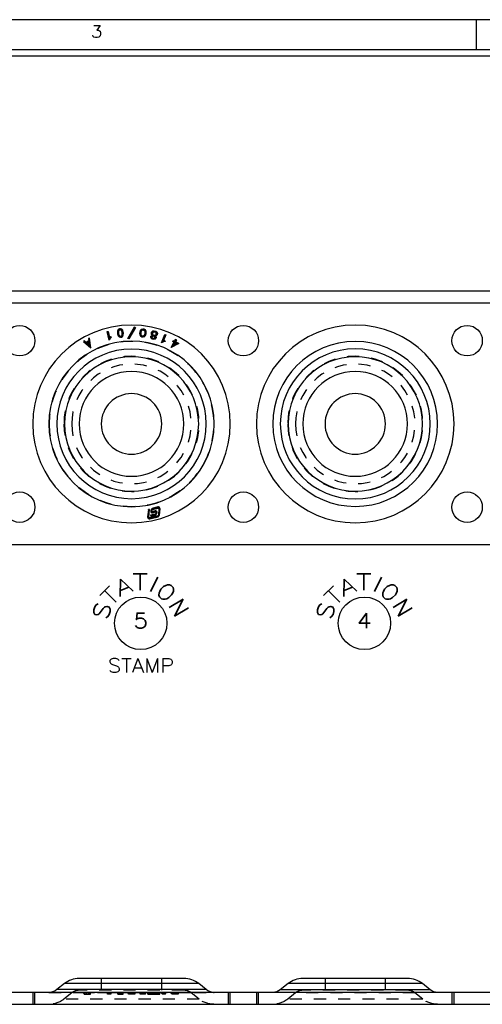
# Model space of a CAD drawing. Header units: inches. Extents: x 3 to 351, y 4 to 271.
# Tile 175 of 256: x 23.46 to 27.29, y 227.12 to 235.25. Entities that reach past the tile are written whole.
import ezdxf
from ezdxf.enums import TextEntityAlignment as Align

# ---------------------------------------------------------------- set-up
doc = ezdxf.new("R2010")
doc.units = ezdxf.units.IN
doc.header["$LTSCALE"] = 0.5
doc.header["$MEASUREMENT"] = 0
doc.linetypes.add('HIDDEN', pattern=[0.225, 0.15, -0.075])
doc.layers.add('PLOTVIEW1', color=7, linetype='Continuous')
doc.layers.add('STR_1', color=7, linetype='Continuous')
doc.styles.add('VERO3-RomanS', font='romans__.ttf')
doc.styles.add('VERO4-Txt', font='txt_____.ttf')
doc.styles.add('VERO5-RomanD', font='romand__.ttf')

msp = doc.modelspace()

# ---------------------------------------------------------------- linework, layer by layer
at = {"layer": 'PLOTVIEW1', "color": 97, "linetype": 'Continuous'}
for p, q in [((38.2343, 235.2529), (4.2343, 235.2529)), ((27.2343, 235.2529), (27.2343, 235.0029)), ((38.2343, 235.0029), (4.2343, 235.0029)), ((38.2343, 234.9529), (4.2343, 234.9529))]:
    msp.add_line(p, q, dxfattribs=at)
at = {"layer": 'PLOTVIEW1', "color": 252, "linetype": 'Continuous'}
for centre in [(24.4615, 230.2659), (24.4615, 230.2659), (24.4615, 230.2659), (26.3115, 230.2659), (26.3115, 230.2659), (26.3115, 230.2659)]:
    msp.add_circle(centre, 0.217, dxfattribs=at)
at = {"layer": 'STR_1', "color": 56, "linetype": 'Continuous'}
msp.add_line((5.8856, 233.0132), (37.1106, 233.0132), dxfattribs=at)
at = {"layer": 'STR_1', "color": 30, "linetype": 'Continuous'}
for p, q in [((7.7356, 232.9132), (37.1106, 232.9132)), ((37.1106, 230.9132), (7.7356, 230.9132)), ((37.1106, 227.2158), (7.7356, 227.2158)), ((7.7356, 227.1178), (37.1106, 227.1178))]:
    msp.add_line(p, q, dxfattribs=at)
at = {"layer": 'STR_1', "color": 11, "linetype": 'Continuous'}
for p, q in [((24.1829, 232.6757), (24.1918, 232.678)), ((24.2008, 232.6041), (24.1829, 232.6757)), ((24.1861, 232.6738), (24.1829, 232.6757)), ((24.1861, 232.6738), (24.1899, 232.6748)), ((24.2018, 232.611), (24.1861, 232.6738)), ((24.1899, 232.6748), (24.1918, 232.678)), ((24.1899, 232.6748), (24.2033, 232.6212)), ((24.1918, 232.678), (24.2043, 232.6281)), ((24.2699, 232.6816), (24.2688, 232.6657)), ((24.2688, 232.6657), (24.2699, 232.6563)), ((24.2714, 232.6657), (24.2688, 232.6657)), ((24.2757, 232.693), (24.2699, 232.6816)), ((24.2725, 232.6809), (24.2699, 232.6816)), ((24.2725, 232.6809), (24.2714, 232.6657)), ((24.2714, 232.6657), (24.2725, 232.6569)), ((24.2777, 232.691), (24.2725, 232.6809)), ((24.2764, 232.6798), (24.2754, 232.6658)), ((24.2754, 232.6658), (24.278, 232.6659)), ((24.2754, 232.6658), (24.2764, 232.6578)), ((24.286, 232.6979), (24.2757, 232.693)), ((24.2777, 232.691), (24.2757, 232.693)), ((24.2806, 232.688), (24.2764, 232.6798)), ((24.2764, 232.6798), (24.279, 232.6791)), ((24.2867, 232.6953), (24.2777, 232.691)), ((24.279, 232.6791), (24.278, 232.6659)), ((24.278, 232.6659), (24.279, 232.6583)), ((24.2825, 232.686), (24.279, 232.6791)), ((24.2878, 232.6915), (24.2806, 232.688)), ((24.2806, 232.688), (24.2825, 232.686)), ((24.2886, 232.6889), (24.2825, 232.686)), ((24.2931, 232.6988), (24.286, 232.6979)), ((24.2867, 232.6953), (24.286, 232.6979)), ((24.293, 232.6961), (24.2867, 232.6953)), ((24.2928, 232.6921), (24.2878, 232.6915)), ((24.2878, 232.6915), (24.2886, 232.6889)), ((24.2927, 232.6894), (24.2886, 232.6889)), ((24.2928, 232.6921), (24.2927, 232.6894)), ((24.2993, 232.6881), (24.2927, 232.6894)), ((24.3007, 232.6905), (24.2928, 232.6921)), ((24.293, 232.6961), (24.2931, 232.6988)), ((24.3028, 232.6941), (24.293, 232.6961)), ((24.3043, 232.6966), (24.2931, 232.6988)), ((24.3007, 232.6905), (24.2993, 232.6881)), ((24.3044, 232.6822), (24.2993, 232.6881)), ((24.3067, 232.6835), (24.3007, 232.6905)), ((24.3028, 232.6941), (24.3043, 232.6966)), ((24.3102, 232.6855), (24.3028, 232.6941)), ((24.3126, 232.6868), (24.3043, 232.6966)), ((24.3067, 232.6835), (24.3044, 232.6822)), ((24.3085, 232.6697), (24.3044, 232.6822)), ((24.3111, 232.6703), (24.3067, 232.6835)), ((24.3111, 232.6703), (24.3085, 232.6697)), ((24.3095, 232.6621), (24.3085, 232.6697)), ((24.3102, 232.6855), (24.3126, 232.6868)), ((24.315, 232.6711), (24.3102, 232.6855)), ((24.3122, 232.6621), (24.3111, 232.6703)), ((24.3176, 232.6717), (24.3126, 232.6868)), ((24.315, 232.6711), (24.3176, 232.6717)), ((24.3161, 232.6622), (24.315, 232.6711)), ((24.3188, 232.6623), (24.3176, 232.6717)), ((24.3557, 232.6196), (24.4097, 232.7156)), ((24.3593, 232.6207), (24.4107, 232.712)), ((24.4142, 232.7101), (24.3627, 232.6187)), ((24.4178, 232.7111), (24.3637, 232.6151)), ((24.4097, 232.7156), (24.4178, 232.7111)), ((24.4107, 232.712), (24.4097, 232.7156)), ((24.4107, 232.712), (24.4142, 232.7101)), ((24.4142, 232.7101), (24.4178, 232.7111)), ((24.4547, 232.6622), (24.4558, 232.6716)), ((24.4558, 232.6716), (24.4609, 232.6867)), ((24.4584, 232.671), (24.4558, 232.6716)), ((24.4573, 232.6621), (24.4584, 232.671)), ((24.4584, 232.671), (24.4632, 232.6854)), ((24.4609, 232.6867), (24.4692, 232.6963)), ((24.4632, 232.6854), (24.4609, 232.6867)), ((24.4613, 232.662), (24.4623, 232.6701)), ((24.4623, 232.6701), (24.4667, 232.6834)), ((24.4623, 232.6701), (24.4649, 232.6696)), ((24.4632, 232.6854), (24.4707, 232.6939)), ((24.4639, 232.6619), (24.4649, 232.6696)), ((24.4649, 232.6696), (24.469, 232.682)), ((24.4667, 232.6834), (24.4728, 232.6903)), ((24.4667, 232.6834), (24.469, 232.682)), ((24.469, 232.682), (24.4742, 232.6879)), ((24.4692, 232.6963), (24.4804, 232.6986)), ((24.4707, 232.6939), (24.4692, 232.6963)), ((24.4707, 232.6939), (24.4804, 232.696)), ((24.4728, 232.6903), (24.4806, 232.692)), ((24.4728, 232.6903), (24.4742, 232.6879)), ((24.4742, 232.6879), (24.4807, 232.6893)), ((24.4804, 232.6986), (24.4876, 232.6977)), ((24.4804, 232.696), (24.4804, 232.6986)), ((24.4804, 232.696), (24.4868, 232.6951)), ((24.4806, 232.692), (24.4807, 232.6893)), ((24.4806, 232.692), (24.4857, 232.6913)), ((24.4807, 232.6893), (24.4849, 232.6887)), ((24.4857, 232.6913), (24.4849, 232.6887)), ((24.4849, 232.6887), (24.4909, 232.6858)), ((24.4857, 232.6913), (24.4929, 232.6878)), ((24.4868, 232.6951), (24.4876, 232.6977)), ((24.4868, 232.6951), (24.4958, 232.6908)), ((24.4876, 232.6977), (24.4977, 232.6928)), ((24.4929, 232.6878), (24.4909, 232.6858)), ((24.4909, 232.6858), (24.4944, 232.6788)), ((24.4929, 232.6878), (24.497, 232.6795)), ((24.497, 232.6795), (24.4944, 232.6788)), ((24.4944, 232.6788), (24.4954, 232.6657)), ((24.4954, 232.6657), (24.4945, 232.6581)), ((24.4981, 232.6656), (24.4954, 232.6657)), ((24.4958, 232.6908), (24.4977, 232.6928)), ((24.4958, 232.6908), (24.5009, 232.6806)), ((24.497, 232.6795), (24.4981, 232.6656)), ((24.4981, 232.6656), (24.497, 232.6575)), ((24.4977, 232.6928), (24.5035, 232.6813)), ((24.5009, 232.6806), (24.5035, 232.6813)), ((24.5009, 232.6806), (24.502, 232.6655)), ((24.502, 232.6655), (24.5009, 232.6567)), ((24.502, 232.6655), (24.5047, 232.6654)), ((24.5035, 232.6813), (24.5047, 232.6654)), ((24.5047, 232.6654), (24.5035, 232.6561)), ((24.5495, 232.6613), (24.5521, 232.6717)), ((24.5521, 232.6717), (24.5575, 232.6779)), ((24.5546, 232.6705), (24.5521, 232.6717)), ((24.5522, 232.6612), (24.5546, 232.6705)), ((24.5546, 232.6705), (24.5592, 232.6758)), ((24.5581, 232.6686), (24.5563, 232.6612)), ((24.5575, 232.6779), (24.5625, 232.6809)), ((24.5592, 232.6758), (24.5575, 232.6779)), ((24.5618, 232.6728), (24.5581, 232.6686)), ((24.5581, 232.6686), (24.5605, 232.6673)), ((24.5605, 232.6673), (24.559, 232.6611)), ((24.5592, 232.6758), (24.5633, 232.6783)), ((24.5635, 232.6707), (24.5605, 232.6673)), ((24.5646, 232.6745), (24.5618, 232.6728)), ((24.5618, 232.6728), (24.5635, 232.6707)), ((24.5625, 232.6809), (24.5734, 232.6817)), ((24.5633, 232.6783), (24.5625, 232.6809)), ((24.5633, 232.6783), (24.5731, 232.679)), ((24.5654, 232.6719), (24.5635, 232.6707)), ((24.5728, 232.6751), (24.5646, 232.6745)), ((24.5646, 232.6745), (24.5654, 232.6719)), ((24.5726, 232.6724), (24.5654, 232.6719)), ((24.5728, 232.6751), (24.5726, 232.6724)), ((24.5822, 232.67), (24.5726, 232.6724)), ((24.5832, 232.6725), (24.5728, 232.6751)), ((24.5731, 232.679), (24.5734, 232.6817)), ((24.5731, 232.679), (24.5848, 232.6761)), ((24.5734, 232.6817), (24.5859, 232.6786)), ((24.5832, 232.6725), (24.5822, 232.67)), ((24.5883, 232.6661), (24.5822, 232.67)), ((24.5902, 232.668), (24.5832, 232.6725)), ((24.5848, 232.6761), (24.5859, 232.6786)), ((24.5848, 232.6761), (24.5931, 232.6708)), ((24.5859, 232.6786), (24.595, 232.6727)), ((24.5902, 232.668), (24.5883, 232.6661)), ((24.5894, 232.6642), (24.5883, 232.6661)), ((24.5919, 232.6652), (24.5894, 232.6642)), ((24.5904, 232.6598), (24.5894, 232.6642)), ((24.5919, 232.6652), (24.5902, 232.668)), ((24.5931, 232.6598), (24.5919, 232.6652)), ((24.5931, 232.6708), (24.595, 232.6727)), ((24.5931, 232.6708), (24.5956, 232.6667)), ((24.595, 232.6727), (24.5981, 232.6677)), ((24.5956, 232.6667), (24.5981, 232.6677)), ((24.5956, 232.6667), (24.5971, 232.6597)), ((24.5981, 232.6677), (24.5998, 232.6596)), ((23.9956, 232.6007), (23.9895, 232.5938)), ((23.9932, 232.594), (23.9895, 232.5938)), ((23.9895, 232.5938), (24.0491, 232.542)), ((23.9958, 232.597), (23.9932, 232.594)), ((23.9932, 232.594), (24.0456, 232.5486)), ((24.0113, 232.587), (23.9956, 232.6007)), ((23.9958, 232.597), (23.9956, 232.6007)), ((24.011, 232.5839), (23.9958, 232.597)), ((24.0354, 232.597), (24.011, 232.5839)), ((24.011, 232.5839), (24.0113, 232.587)), ((24.0325, 232.5985), (24.0113, 232.587)), ((24.0359, 232.5928), (24.0141, 232.5811)), ((24.0338, 232.5886), (24.0188, 232.5806)), ((24.039, 232.6204), (24.0299, 232.6192)), ((24.0299, 232.6192), (24.0325, 232.5985)), ((24.0328, 232.6169), (24.0299, 232.6192)), ((24.0354, 232.597), (24.0325, 232.5985)), ((24.0367, 232.6174), (24.0328, 232.6169)), ((24.0328, 232.6169), (24.0354, 232.597)), ((24.0359, 232.5928), (24.0338, 232.5886)), ((24.0368, 232.5649), (24.0338, 232.5886)), ((24.0403, 232.5583), (24.0359, 232.5928)), ((24.0367, 232.6174), (24.039, 232.6204)), ((24.0456, 232.5486), (24.0367, 232.6174)), ((24.0491, 232.542), (24.039, 232.6204)), ((24.2123, 232.6235), (24.2008, 232.6041)), ((24.2018, 232.611), (24.2008, 232.6041)), ((24.2103, 232.6252), (24.2018, 232.611)), ((24.2033, 232.6212), (24.2043, 232.6281)), ((24.2033, 232.6212), (24.2072, 232.6278)), ((24.2043, 232.6281), (24.2052, 232.6295)), ((24.2052, 232.6295), (24.2126, 232.6359)), ((24.2072, 232.6278), (24.2052, 232.6295)), ((24.2072, 232.6278), (24.2124, 232.6322)), ((24.2149, 232.6292), (24.2103, 232.6252)), ((24.2103, 232.6252), (24.2123, 232.6235)), ((24.2186, 232.6289), (24.2123, 232.6235)), ((24.2124, 232.6322), (24.2126, 232.6359)), ((24.2124, 232.6322), (24.2149, 232.6292)), ((24.2126, 232.6359), (24.2186, 232.6289)), ((24.2149, 232.6292), (24.2186, 232.6289)), ((24.2725, 232.6569), (24.2699, 232.6563)), ((24.2699, 232.6563), (24.2749, 232.6411)), ((24.2725, 232.6569), (24.2773, 232.6424)), ((24.2773, 232.6424), (24.2749, 232.6411)), ((24.2749, 232.6411), (24.2833, 232.6315)), ((24.2764, 232.6578), (24.279, 232.6583)), ((24.2764, 232.6578), (24.2808, 232.6444)), ((24.2773, 232.6424), (24.2847, 232.6339)), ((24.279, 232.6583), (24.2831, 232.6458)), ((24.2808, 232.6444), (24.2831, 232.6458)), ((24.2808, 232.6444), (24.2868, 232.6375)), ((24.2831, 232.6458), (24.2882, 232.6399)), ((24.2847, 232.6339), (24.2833, 232.6315)), ((24.2833, 232.6315), (24.2944, 232.6292)), ((24.2847, 232.6339), (24.2945, 232.6319)), ((24.2868, 232.6375), (24.2882, 232.6399)), ((24.2868, 232.6375), (24.2947, 232.6358)), ((24.2882, 232.6399), (24.2948, 232.6385)), ((24.2945, 232.6319), (24.2944, 232.6292)), ((24.2944, 232.6292), (24.3016, 232.6301)), ((24.2945, 232.6319), (24.3008, 232.6326)), ((24.2947, 232.6358), (24.2948, 232.6385)), ((24.2947, 232.6358), (24.2997, 232.6365)), ((24.2948, 232.6385), (24.2989, 232.639)), ((24.2989, 232.639), (24.305, 232.6419)), ((24.2997, 232.6365), (24.2989, 232.639)), ((24.2997, 232.6365), (24.307, 232.6399)), ((24.3008, 232.6326), (24.3099, 232.6369)), ((24.3008, 232.6326), (24.3016, 232.6301)), ((24.3016, 232.6301), (24.3118, 232.635)), ((24.305, 232.6419), (24.3085, 232.6489)), ((24.307, 232.6399), (24.305, 232.6419)), ((24.307, 232.6399), (24.3111, 232.6482)), ((24.3085, 232.6489), (24.3095, 232.6621)), ((24.3111, 232.6482), (24.3085, 232.6489)), ((24.3122, 232.6621), (24.3095, 232.6621)), ((24.3099, 232.6369), (24.3149, 232.6471)), ((24.3099, 232.6369), (24.3118, 232.635)), ((24.3111, 232.6482), (24.3122, 232.6621)), ((24.3118, 232.635), (24.3175, 232.6464)), ((24.3149, 232.6471), (24.3161, 232.6622)), ((24.3149, 232.6471), (24.3175, 232.6464)), ((24.3161, 232.6622), (24.3188, 232.6623)), ((24.3175, 232.6464), (24.3188, 232.6623)), ((24.3593, 232.6207), (24.3557, 232.6196)), ((24.3637, 232.6151), (24.3557, 232.6196)), ((24.3627, 232.6187), (24.3593, 232.6207)), ((24.3627, 232.6187), (24.3637, 232.6151)), ((24.4558, 232.6463), (24.4547, 232.6622)), ((24.4573, 232.6621), (24.4547, 232.6622)), ((24.4584, 232.647), (24.4558, 232.6463)), ((24.4615, 232.6348), (24.4558, 232.6463)), ((24.4584, 232.647), (24.4573, 232.6621)), ((24.4635, 232.6368), (24.4584, 232.647)), ((24.4623, 232.6481), (24.4613, 232.662)), ((24.4613, 232.662), (24.4639, 232.6619)), ((24.4635, 232.6368), (24.4615, 232.6348)), ((24.4718, 232.6299), (24.4615, 232.6348)), ((24.4623, 232.6481), (24.4649, 232.6488)), ((24.4664, 232.6398), (24.4623, 232.6481)), ((24.4726, 232.6325), (24.4635, 232.6368)), ((24.4649, 232.6488), (24.4639, 232.6619)), ((24.4684, 232.6418), (24.4649, 232.6488)), ((24.4664, 232.6398), (24.4684, 232.6418)), ((24.4737, 232.6363), (24.4664, 232.6398)), ((24.4744, 232.6389), (24.4684, 232.6418)), ((24.4726, 232.6325), (24.4718, 232.6299)), ((24.4789, 232.629), (24.4718, 232.6299)), ((24.4788, 232.6317), (24.4726, 232.6325)), ((24.4737, 232.6363), (24.4744, 232.6389)), ((24.4787, 232.6357), (24.4737, 232.6363)), ((24.4786, 232.6384), (24.4744, 232.6389)), ((24.4852, 232.6397), (24.4786, 232.6384)), ((24.4787, 232.6357), (24.4786, 232.6384)), ((24.4866, 232.6373), (24.4787, 232.6357)), ((24.4887, 232.6337), (24.4788, 232.6317)), ((24.4788, 232.6317), (24.4789, 232.629)), ((24.4901, 232.6313), (24.4789, 232.629)), ((24.4902, 232.6456), (24.4852, 232.6397)), ((24.4866, 232.6373), (24.4852, 232.6397)), ((24.4926, 232.6442), (24.4866, 232.6373)), ((24.4961, 232.6422), (24.4887, 232.6337)), ((24.4887, 232.6337), (24.4901, 232.6313)), ((24.4984, 232.6409), (24.4901, 232.6313)), ((24.4945, 232.6581), (24.4902, 232.6456)), ((24.4926, 232.6442), (24.4902, 232.6456)), ((24.497, 232.6575), (24.4926, 232.6442)), ((24.497, 232.6575), (24.4945, 232.6581)), ((24.5009, 232.6567), (24.4961, 232.6422)), ((24.4961, 232.6422), (24.4984, 232.6409)), ((24.5035, 232.6561), (24.4984, 232.6409)), ((24.5009, 232.6567), (24.5035, 232.6561)), ((24.5446, 232.6301), (24.5465, 232.6377)), ((24.5466, 232.6209), (24.5446, 232.6301)), ((24.5473, 232.6301), (24.5446, 232.6301)), ((24.5465, 232.6377), (24.5524, 232.6446)), ((24.5489, 232.6365), (24.5465, 232.6377)), ((24.549, 232.6226), (24.5466, 232.6209)), ((24.5565, 232.6146), (24.5466, 232.6209)), ((24.5473, 232.6301), (24.5489, 232.6365)), ((24.549, 232.6226), (24.5473, 232.6301)), ((24.5489, 232.6365), (24.5538, 232.6422)), ((24.5575, 232.6171), (24.549, 232.6226)), ((24.5513, 232.6532), (24.5495, 232.6613)), ((24.5522, 232.6612), (24.5495, 232.6613)), ((24.5538, 232.6542), (24.5513, 232.6532)), ((24.5559, 232.6454), (24.5513, 232.6532)), ((24.5525, 232.6346), (24.5513, 232.63)), ((24.5513, 232.63), (24.554, 232.63)), ((24.5513, 232.63), (24.5524, 232.625)), ((24.5538, 232.6542), (24.5522, 232.6612)), ((24.5524, 232.6446), (24.5559, 232.6454)), ((24.5538, 232.6422), (24.5524, 232.6446)), ((24.5524, 232.625), (24.5548, 232.6266)), ((24.5524, 232.625), (24.5591, 232.6207)), ((24.5559, 232.6386), (24.5525, 232.6346)), ((24.5525, 232.6346), (24.5549, 232.6334)), ((24.5583, 232.6466), (24.5538, 232.6542)), ((24.5538, 232.6422), (24.5609, 232.6437)), ((24.5549, 232.6334), (24.554, 232.63)), ((24.554, 232.63), (24.5548, 232.6266)), ((24.5548, 232.6266), (24.5602, 232.6232)), ((24.5574, 232.6362), (24.5549, 232.6334)), ((24.5559, 232.6454), (24.5566, 232.645)), ((24.5613, 232.6398), (24.5559, 232.6386)), ((24.5559, 232.6386), (24.5574, 232.6362)), ((24.5563, 232.6612), (24.559, 232.6611)), ((24.5563, 232.6612), (24.5575, 232.6557)), ((24.5575, 232.6171), (24.5565, 232.6146)), ((24.569, 232.6114), (24.5565, 232.6146)), ((24.5583, 232.6466), (24.5566, 232.645)), ((24.5609, 232.6443), (24.5566, 232.645)), ((24.5616, 232.6371), (24.5574, 232.6362)), ((24.5575, 232.6557), (24.56, 232.6566)), ((24.5575, 232.6557), (24.5612, 232.6494)), ((24.5692, 232.6141), (24.5575, 232.6171)), ((24.5628, 232.6437), (24.5583, 232.6466)), ((24.559, 232.6611), (24.56, 232.6566)), ((24.5591, 232.6207), (24.5602, 232.6232)), ((24.5591, 232.6207), (24.5696, 232.6181)), ((24.56, 232.6566), (24.5631, 232.6513)), ((24.5602, 232.6232), (24.5698, 232.6208)), ((24.5609, 232.6437), (24.5609, 232.6443)), ((24.5628, 232.6437), (24.5609, 232.6443)), ((24.5609, 232.6437), (24.5628, 232.6437)), ((24.5612, 232.6494), (24.5631, 232.6513)), ((24.5612, 232.6494), (24.5683, 232.6449)), ((24.5613, 232.6398), (24.5616, 232.6371)), ((24.5695, 232.6398), (24.5613, 232.6398)), ((24.5688, 232.6371), (24.5616, 232.6371)), ((24.5631, 232.6513), (24.5697, 232.6471)), ((24.5683, 232.6449), (24.5697, 232.6471)), ((24.5683, 232.6449), (24.5705, 232.6437)), ((24.5695, 232.6398), (24.5688, 232.6371)), ((24.5751, 232.6338), (24.5688, 232.6371)), ((24.5692, 232.6141), (24.569, 232.6114)), ((24.5806, 232.6123), (24.569, 232.6114)), ((24.5794, 232.6149), (24.5692, 232.6141)), ((24.5766, 232.636), (24.5695, 232.6398)), ((24.5696, 232.6181), (24.5698, 232.6208)), ((24.5696, 232.6181), (24.5774, 232.6187)), ((24.5697, 232.6471), (24.5711, 232.6464)), ((24.5698, 232.6208), (24.5762, 232.6213)), ((24.5705, 232.6437), (24.5711, 232.6464)), ((24.5705, 232.6437), (24.5728, 232.6437)), ((24.5711, 232.6464), (24.5727, 232.6464)), ((24.5727, 232.6464), (24.5805, 232.6469)), ((24.5728, 232.6437), (24.5727, 232.6464)), ((24.5728, 232.6437), (24.5813, 232.6443)), ((24.5766, 232.636), (24.5751, 232.6338)), ((24.5784, 232.6309), (24.5751, 232.6338)), ((24.5762, 232.6213), (24.5784, 232.6238)), ((24.5774, 232.6187), (24.5762, 232.6213)), ((24.5808, 232.6323), (24.5766, 232.636)), ((24.5825, 232.6405), (24.5773, 232.6401)), ((24.5773, 232.6401), (24.5792, 232.6397)), ((24.5773, 232.6401), (24.5789, 232.6392)), ((24.5774, 232.6187), (24.5808, 232.6225)), ((24.5808, 232.6323), (24.5784, 232.6309)), ((24.5792, 232.6272), (24.5784, 232.6309)), ((24.5784, 232.6238), (24.5792, 232.6272)), ((24.5808, 232.6225), (24.5784, 232.6238)), ((24.5789, 232.6392), (24.5792, 232.6397)), ((24.5789, 232.6392), (24.5843, 232.6344)), ((24.5792, 232.6397), (24.5832, 232.6383)), ((24.5819, 232.6272), (24.5792, 232.6272)), ((24.5844, 232.6207), (24.5794, 232.6149)), ((24.5794, 232.6149), (24.5806, 232.6123)), ((24.5805, 232.6469), (24.5858, 232.6501)), ((24.5813, 232.6443), (24.5805, 232.6469)), ((24.5868, 232.6194), (24.5806, 232.6123)), ((24.5819, 232.6272), (24.5808, 232.6323)), ((24.5808, 232.6225), (24.5819, 232.6272)), ((24.5813, 232.6443), (24.5875, 232.6481)), ((24.5901, 232.645), (24.5825, 232.6405)), ((24.5825, 232.6405), (24.5832, 232.6383)), ((24.584, 232.6382), (24.5832, 232.6383)), ((24.5919, 232.643), (24.584, 232.6382)), ((24.584, 232.6382), (24.5867, 232.6358)), ((24.5843, 232.6344), (24.5867, 232.6358)), ((24.5843, 232.6344), (24.586, 232.6271)), ((24.586, 232.6271), (24.5844, 232.6207)), ((24.5844, 232.6207), (24.5868, 232.6194)), ((24.5858, 232.6501), (24.5888, 232.6536)), ((24.5875, 232.6481), (24.5858, 232.6501)), ((24.586, 232.6271), (24.5887, 232.6271)), ((24.5867, 232.6358), (24.5887, 232.6271)), ((24.5887, 232.6271), (24.5868, 232.6194)), ((24.5875, 232.6481), (24.5912, 232.6523)), ((24.5888, 232.6536), (24.5904, 232.6598)), ((24.5912, 232.6523), (24.5888, 232.6536)), ((24.5948, 232.6505), (24.5901, 232.645)), ((24.5901, 232.645), (24.5919, 232.643)), ((24.5931, 232.6598), (24.5904, 232.6598)), ((24.5912, 232.6523), (24.5931, 232.6598)), ((24.5972, 232.6492), (24.5919, 232.643)), ((24.5971, 232.6597), (24.5948, 232.6505)), ((24.5948, 232.6505), (24.5972, 232.6492)), ((24.5971, 232.6597), (24.5998, 232.6596)), ((24.5998, 232.6596), (24.5972, 232.6492)), ((24.634, 232.5841), (24.6608, 232.6529)), ((24.6546, 232.5932), (24.634, 232.5841)), ((24.6388, 232.5891), (24.634, 232.5841)), ((24.6388, 232.5891), (24.6623, 232.6495)), ((24.654, 232.5958), (24.6388, 232.5891)), ((24.6659, 232.6481), (24.646, 232.5966)), ((24.646, 232.5966), (24.6507, 232.6016)), ((24.646, 232.5966), (24.653, 232.5997)), ((24.6694, 232.6496), (24.6507, 232.6016)), ((24.6507, 232.6016), (24.6523, 232.6023)), ((24.6523, 232.6023), (24.662, 232.6032)), ((24.653, 232.5997), (24.6523, 232.6023)), ((24.653, 232.5997), (24.6596, 232.6003)), ((24.66, 232.5964), (24.654, 232.5958)), ((24.654, 232.5958), (24.6546, 232.5932)), ((24.6628, 232.594), (24.6546, 232.5932)), ((24.6596, 232.6003), (24.662, 232.6032)), ((24.6596, 232.6003), (24.66, 232.5964)), ((24.66, 232.5964), (24.6628, 232.594)), ((24.6608, 232.6529), (24.6694, 232.6496)), ((24.6623, 232.6495), (24.6608, 232.6529)), ((24.662, 232.6032), (24.6628, 232.594)), ((24.6623, 232.6495), (24.6659, 232.6481)), ((24.6659, 232.6481), (24.6694, 232.6496)), ((24.713, 232.5456), (24.7367, 232.5895)), ((24.7193, 232.5516), (24.7402, 232.5906)), ((24.7258, 232.5953), (24.7302, 232.6034)), ((24.7294, 232.5964), (24.7258, 232.5953)), ((24.7367, 232.5895), (24.7258, 232.5953)), ((24.7437, 232.5887), (24.7286, 232.5606)), ((24.7294, 232.5964), (24.7313, 232.5999)), ((24.7402, 232.5906), (24.7294, 232.5964)), ((24.7302, 232.6034), (24.741, 232.5976)), ((24.7313, 232.5999), (24.7302, 232.6034)), ((24.7313, 232.5999), (24.7421, 232.594)), ((24.7448, 232.5851), (24.7348, 232.5666)), ((24.7402, 232.5906), (24.7367, 232.5895)), ((24.741, 232.5976), (24.7496, 232.6135)), ((24.7421, 232.594), (24.741, 232.5976)), ((24.7421, 232.594), (24.7507, 232.6099)), ((24.7437, 232.5887), (24.7448, 232.5851)), ((24.7637, 232.5779), (24.7437, 232.5887)), ((24.758, 232.578), (24.7448, 232.5851)), ((24.7541, 232.608), (24.7456, 232.5922)), ((24.7456, 232.5922), (24.7492, 232.5932)), ((24.7456, 232.5922), (24.7723, 232.5777)), ((24.7577, 232.6091), (24.7492, 232.5932)), ((24.7492, 232.5932), (24.7781, 232.5776)), ((24.7496, 232.6135), (24.7577, 232.6091)), ((24.7507, 232.6099), (24.7496, 232.6135)), ((24.7507, 232.6099), (24.7541, 232.608)), ((24.7541, 232.608), (24.7577, 232.6091)), ((24.0141, 232.5811), (24.0403, 232.5583)), ((24.0141, 232.5811), (24.0188, 232.5806)), ((24.0188, 232.5806), (24.0368, 232.5649)), ((24.0403, 232.5583), (24.0368, 232.5649)), ((24.0456, 232.5486), (24.0491, 232.542)), ((24.7781, 232.5776), (24.713, 232.5456)), ((24.7193, 232.5516), (24.713, 232.5456)), ((24.7723, 232.5777), (24.7193, 232.5516)), ((24.7286, 232.5606), (24.7637, 232.5779)), ((24.7286, 232.5606), (24.7348, 232.5666)), ((24.7348, 232.5666), (24.758, 232.578)), ((24.7637, 232.5779), (24.758, 232.578)), ((24.7723, 232.5777), (24.7781, 232.5776)), ((24.5249, 231.2065), (24.5185, 231.1443)), ((24.5272, 231.2036), (24.5211, 231.144)), ((24.5341, 231.2056), (24.5249, 231.2065)), ((24.5272, 231.2036), (24.5249, 231.2065)), ((24.5251, 231.1436), (24.5312, 231.2032)), ((24.5312, 231.2032), (24.5272, 231.2036)), ((24.5277, 231.1433), (24.5341, 231.2056)), ((24.5312, 231.2032), (24.5341, 231.2056)), ((24.5451, 231.2017), (24.5441, 231.1918)), ((24.5567, 231.2151), (24.5451, 231.2017)), ((24.5477, 231.2014), (24.5467, 231.1915)), ((24.5573, 231.2125), (24.5477, 231.2014)), ((24.5506, 231.1911), (24.5516, 231.201)), ((24.5516, 231.201), (24.5583, 231.2087)), ((24.5533, 231.1909), (24.5543, 231.2008)), ((24.5543, 231.2008), (24.5589, 231.2062)), ((24.6027, 231.2267), (24.5567, 231.2151)), ((24.5573, 231.2125), (24.5567, 231.2151)), ((24.6033, 231.2241), (24.5573, 231.2125)), ((24.5583, 231.2087), (24.6043, 231.2203)), ((24.5583, 231.2087), (24.5589, 231.2062)), ((24.5589, 231.2062), (24.6049, 231.2178)), ((24.6043, 231.2203), (24.6049, 231.2178)), ((24.6043, 231.2203), (24.6153, 231.2108)), ((24.6049, 231.2178), (24.6126, 231.2111)), ((24.6126, 231.2111), (24.6073, 231.159)), ((24.6153, 231.2108), (24.6099, 231.1587)), ((24.6153, 231.2108), (24.6126, 231.2111)), ((24.6138, 231.1583), (24.6192, 231.2104)), ((24.6165, 231.1581), (24.6218, 231.2102)), ((24.536, 231.1341), (24.5251, 231.1436)), ((24.5251, 231.1436), (24.5277, 231.1433)), ((24.5354, 231.1367), (24.5277, 231.1433)), ((24.6026, 231.1536), (24.5354, 231.1367)), ((24.536, 231.1341), (24.5354, 231.1367)), ((24.6033, 231.151), (24.536, 231.1341)), ((24.537, 231.1303), (24.6042, 231.1472)), ((24.5376, 231.1277), (24.6049, 231.1447)), ((24.5817, 231.1681), (24.5425, 231.1582)), ((24.5425, 231.1582), (24.5448, 231.1492)), ((24.5457, 231.1563), (24.5425, 231.1582)), ((24.5467, 231.1915), (24.5441, 231.1918)), ((24.5448, 231.1492), (24.584, 231.1591)), ((24.5467, 231.1525), (24.5448, 231.1492)), ((24.5824, 231.1655), (24.5457, 231.1563)), ((24.5457, 231.1563), (24.5467, 231.1525)), ((24.5467, 231.1915), (24.5577, 231.182)), ((24.5467, 231.1525), (24.5834, 231.1617)), ((24.5567, 231.1859), (24.5506, 231.1911)), ((24.5561, 231.1884), (24.5533, 231.1909)), ((24.5824, 231.1951), (24.5561, 231.1884)), ((24.5567, 231.1859), (24.5561, 231.1884)), ((24.583, 231.1925), (24.5567, 231.1859)), ((24.5577, 231.182), (24.584, 231.1887)), ((24.5577, 231.182), (24.5583, 231.1795)), ((24.5583, 231.1795), (24.5846, 231.1861)), ((24.583, 231.1925), (24.5824, 231.1951)), ((24.594, 231.183), (24.583, 231.1925)), ((24.5834, 231.1617), (24.593, 231.1728)), ((24.5834, 231.1617), (24.584, 231.1591)), ((24.584, 231.1887), (24.5846, 231.1861)), ((24.584, 231.1887), (24.5901, 231.1834)), ((24.584, 231.1591), (24.5956, 231.1725)), ((24.5846, 231.1861), (24.5875, 231.1837)), ((24.5875, 231.1837), (24.5864, 231.1735)), ((24.5901, 231.1834), (24.589, 231.1732)), ((24.593, 231.1728), (24.594, 231.183)), ((24.5956, 231.1725), (24.5966, 231.1827)), ((24.6042, 231.1472), (24.6138, 231.1583)), ((24.6042, 231.1472), (24.6049, 231.1447)), ((24.6049, 231.1447), (24.6165, 231.1581)), ((24.8186, 227.3318), (23.9526, 227.3318)), ((26.6686, 227.3318), (25.8026, 227.3318)), ((23.8303, 227.289), (23.7678, 227.2391)), ((25.0033, 227.2391), (23.7678, 227.2391)), ((24.5277, 227.2159), (24.5277, 227.2158)), ((25.0033, 227.2391), (24.9408, 227.289)), ((25.6803, 227.289), (25.6157, 227.2374)), ((26.8554, 227.2374), (26.7908, 227.289))]:
    msp.add_line(p, q, dxfattribs=at)
at = {"layer": 'STR_1', "color": 96, "linetype": 'Continuous'}
for p, q in [((24.5477, 231.2014), (24.5451, 231.2017)), ((24.5516, 231.201), (24.5543, 231.2008)), ((24.6033, 231.2241), (24.6027, 231.2267)), ((24.6192, 231.2104), (24.6218, 231.2102)), ((24.5211, 231.144), (24.5185, 231.1443)), ((24.537, 231.1303), (24.5376, 231.1277)), ((24.5506, 231.1911), (24.5533, 231.1909)), ((24.5824, 231.1655), (24.5817, 231.1681)), ((24.589, 231.1732), (24.5864, 231.1735)), ((24.5901, 231.1834), (24.5875, 231.1837)), ((24.593, 231.1728), (24.5956, 231.1725)), ((24.594, 231.183), (24.5966, 231.1827)), ((24.6033, 231.151), (24.6026, 231.1536)), ((24.6099, 231.1587), (24.6073, 231.159)), ((24.6138, 231.1583), (24.6165, 231.1581)), ((24.9408, 227.289), (23.8303, 227.289)), ((26.8554, 227.2374), (25.6157, 227.2374)), ((26.7908, 227.289), (25.6803, 227.289))]:
    msp.add_line(p, q, dxfattribs=at)
at = {"layer": 'STR_1', "color": 254, "linetype": 'HIDDEN'}
for p, q in [((24.1356, 227.3318), (24.1356, 227.2338)), ((24.6356, 227.2338), (24.6356, 227.3318)), ((25.9856, 227.3318), (25.9856, 227.2338)), ((26.4856, 227.2338), (26.4856, 227.3318)), ((23.5687, 227.2158), (23.5687, 227.1178)), ((23.5687, 227.2158), (23.5687, 227.1178)), ((23.5866, 227.1178), (23.5866, 227.2158)), ((23.704, 227.2158), (25.0672, 227.2158)), ((24.8186, 227.2338), (23.9526, 227.2338)), ((23.9932, 227.2008), (23.9895, 227.2158)), ((23.9958, 227.2008), (23.9956, 227.2158)), ((24.011, 227.2008), (24.0113, 227.2158)), ((24.0141, 227.2008), (24.0188, 227.2158)), ((24.0328, 227.2008), (24.0299, 227.2158)), ((24.0354, 227.2008), (24.0325, 227.2158)), ((24.0359, 227.2008), (24.0338, 227.2158)), ((24.0367, 227.2008), (24.039, 227.2158)), ((24.0403, 227.2008), (24.0368, 227.2158)), ((24.0456, 227.2008), (24.0491, 227.2158)), ((24.1861, 227.2008), (24.1829, 227.2158)), ((24.1899, 227.2008), (24.1918, 227.2158)), ((24.2018, 227.2008), (24.2008, 227.2158)), ((24.2033, 227.2008), (24.2043, 227.2158)), ((24.2072, 227.2008), (24.2052, 227.2158)), ((24.2103, 227.2008), (24.2123, 227.2158)), ((24.2124, 227.2008), (24.2126, 227.2158)), ((24.2149, 227.2008), (24.2186, 227.2158)), ((24.2714, 227.2008), (24.2688, 227.2158)), ((24.2725, 227.2008), (24.2699, 227.2158)), ((24.2725, 227.2008), (24.2699, 227.2158)), ((24.2773, 227.2008), (24.2749, 227.2158)), ((24.2754, 227.2008), (24.278, 227.2158)), ((24.2777, 227.2008), (24.2757, 227.2158)), ((24.2764, 227.2008), (24.279, 227.2158)), ((24.2764, 227.2008), (24.279, 227.2158)), ((24.2806, 227.2008), (24.2825, 227.2158)), ((24.2808, 227.2008), (24.2831, 227.2158)), ((24.2847, 227.2008), (24.2833, 227.2158)), ((24.2867, 227.2008), (24.286, 227.2158)), ((24.2868, 227.2008), (24.2882, 227.2158)), ((24.2878, 227.2008), (24.2886, 227.2158)), ((24.2928, 227.2008), (24.2927, 227.2158)), ((24.293, 227.2008), (24.2931, 227.2158)), ((24.2945, 227.2008), (24.2944, 227.2158)), ((24.2947, 227.2008), (24.2948, 227.2158)), ((24.2997, 227.2008), (24.2989, 227.2158)), ((24.3007, 227.2008), (24.2993, 227.2158)), ((24.3008, 227.2008), (24.3016, 227.2158)), ((24.3028, 227.2008), (24.3043, 227.2158)), ((24.3067, 227.2008), (24.3044, 227.2158)), ((24.307, 227.2008), (24.305, 227.2158)), ((24.3111, 227.2008), (24.3085, 227.2158)), ((24.3111, 227.2008), (24.3085, 227.2158)), ((24.3122, 227.2008), (24.3095, 227.2158)), ((24.3099, 227.2008), (24.3118, 227.2158)), ((24.3102, 227.2008), (24.3126, 227.2158)), ((24.3149, 227.2008), (24.3175, 227.2158)), ((24.315, 227.2008), (24.3176, 227.2158)), ((24.3161, 227.2008), (24.3188, 227.2158)), ((24.3593, 227.2008), (24.3557, 227.2158)), ((24.3627, 227.2008), (24.3637, 227.2158)), ((24.4107, 227.2008), (24.4097, 227.2158)), ((24.4142, 227.2008), (24.4178, 227.2158)), ((24.4573, 227.2008), (24.4547, 227.2158)), ((24.4584, 227.2008), (24.4558, 227.2158)), ((24.4584, 227.2008), (24.4558, 227.2158)), ((24.4632, 227.2008), (24.4609, 227.2158)), ((24.4613, 227.2008), (24.4639, 227.2158)), ((24.4635, 227.2008), (24.4615, 227.2158)), ((24.4623, 227.2008), (24.4649, 227.2158)), ((24.4623, 227.2008), (24.4649, 227.2158)), ((24.4664, 227.2008), (24.4684, 227.2158)), ((24.4667, 227.2008), (24.469, 227.2158)), ((24.4707, 227.2008), (24.4692, 227.2158)), ((24.4726, 227.2008), (24.4718, 227.2158)), ((24.4728, 227.2008), (24.4742, 227.2158)), ((24.4737, 227.2008), (24.4744, 227.2158)), ((24.4787, 227.2008), (24.4786, 227.2158)), ((24.4788, 227.2008), (24.4789, 227.2158)), ((24.4804, 227.2008), (24.4804, 227.2158)), ((24.4806, 227.2008), (24.4807, 227.2158)), ((24.4857, 227.2008), (24.4849, 227.2158)), ((24.4866, 227.2008), (24.4852, 227.2158)), ((24.4868, 227.2008), (24.4876, 227.2158)), ((24.4887, 227.2008), (24.4901, 227.2158)), ((24.4926, 227.2008), (24.4902, 227.2158)), ((24.4929, 227.2008), (24.4909, 227.2158)), ((24.497, 227.2008), (24.4944, 227.2158)), ((24.497, 227.2008), (24.4945, 227.2158)), ((24.4981, 227.2008), (24.4954, 227.2158)), ((24.4958, 227.2008), (24.4977, 227.2158)), ((24.4961, 227.2008), (24.4984, 227.2158)), ((24.5009, 227.2008), (24.5035, 227.2158)), ((24.5009, 227.2008), (24.5035, 227.2158)), ((24.502, 227.2008), (24.5047, 227.2158)), ((24.5184, 227.2158), (24.5211, 227.2008)), ((24.5211, 227.2008), (24.5185, 227.2158)), ((24.5272, 227.2008), (24.5249, 227.2158)), ((24.5277, 227.2158), (24.5251, 227.2008)), ((24.5251, 227.2008), (24.5277, 227.2158)), ((24.5312, 227.2008), (24.5341, 227.2158)), ((24.536, 227.2008), (24.5354, 227.2158)), ((24.537, 227.2008), (24.5376, 227.2158)), ((24.5457, 227.2008), (24.5425, 227.2158)), ((24.5441, 227.2159), (24.5465, 227.2022)), ((24.5467, 227.2008), (24.5441, 227.2158)), ((24.5473, 227.2008), (24.5446, 227.2158)), ((24.5467, 227.2008), (24.5448, 227.2158)), ((24.5477, 227.2008), (24.5451, 227.2158)), ((24.5489, 227.2008), (24.5465, 227.2158)), ((24.549, 227.2008), (24.5466, 227.2158)), ((24.5522, 227.2008), (24.5495, 227.2158)), ((24.5506, 227.2008), (24.5533, 227.2158)), ((24.5533, 227.2158), (24.5507, 227.2008)), ((24.5513, 227.2008), (24.554, 227.2158)), ((24.5538, 227.2008), (24.5513, 227.2158)), ((24.5516, 227.2008), (24.5543, 227.2158)), ((24.5546, 227.2008), (24.5521, 227.2158)), ((24.5524, 227.2008), (24.5548, 227.2158)), ((24.5538, 227.2008), (24.5524, 227.2158)), ((24.5525, 227.2008), (24.5549, 227.2158)), ((24.5559, 227.2008), (24.5574, 227.2158)), ((24.5559, 227.2158), (24.5566, 227.2133)), ((24.5567, 227.2008), (24.5561, 227.2158)), ((24.5563, 227.2008), (24.559, 227.2158)), ((24.5575, 227.2008), (24.5565, 227.2158)), ((24.5609, 227.204), (24.5566, 227.2133)), ((24.5583, 227.2008), (24.5566, 227.2133)), ((24.5573, 227.2008), (24.5567, 227.2158)), ((24.5575, 227.2008), (24.56, 227.2158)), ((24.5592, 227.2008), (24.5575, 227.2158)), ((24.5577, 227.2008), (24.5583, 227.2158)), ((24.5581, 227.2008), (24.5605, 227.2158)), ((24.5583, 227.2008), (24.5589, 227.2158)), ((24.5591, 227.2008), (24.5602, 227.2158)), ((24.5612, 227.2008), (24.5631, 227.2158)), ((24.5613, 227.2008), (24.5616, 227.2158)), ((24.5618, 227.2008), (24.5635, 227.2158)), ((24.5633, 227.2008), (24.5625, 227.2158)), ((24.5646, 227.2008), (24.5654, 227.2158)), ((24.5683, 227.2008), (24.5697, 227.2158)), ((24.5695, 227.2008), (24.5688, 227.2158)), ((24.5692, 227.2008), (24.569, 227.2158)), ((24.5696, 227.2008), (24.5698, 227.2158)), ((24.5705, 227.2008), (24.5711, 227.2158)), ((24.5728, 227.2008), (24.5726, 227.2158)), ((24.5728, 227.2008), (24.5727, 227.2158)), ((24.5731, 227.2008), (24.5734, 227.2158)), ((24.5766, 227.2008), (24.5751, 227.2158)), ((24.5774, 227.2008), (24.5762, 227.2158)), ((24.5808, 227.2008), (24.5784, 227.2158)), ((24.5808, 227.2008), (24.5784, 227.2158)), ((24.5819, 227.2008), (24.5792, 227.2158)), ((24.5792, 227.2039), (24.5832, 227.2132)), ((24.5794, 227.2008), (24.5806, 227.2158)), ((24.5813, 227.2008), (24.5805, 227.2158)), ((24.5824, 227.2008), (24.5817, 227.2158)), ((24.5832, 227.2008), (24.5822, 227.2158)), ((24.583, 227.2008), (24.5824, 227.2158)), ((24.5825, 227.2008), (24.5832, 227.2132)), ((24.584, 227.2158), (24.5832, 227.2132)), ((24.5834, 227.2008), (24.584, 227.2158)), ((24.584, 227.2008), (24.5846, 227.2158)), ((24.5843, 227.2008), (24.5867, 227.2158)), ((24.5844, 227.2008), (24.5868, 227.2158)), ((24.5848, 227.2008), (24.5859, 227.2158)), ((24.5875, 227.2008), (24.5858, 227.2158)), ((24.586, 227.2008), (24.5887, 227.2158)), ((24.589, 227.2008), (24.5864, 227.2158)), ((24.59, 227.2008), (24.5874, 227.2158)), ((24.5901, 227.2008), (24.5875, 227.2158)), ((24.5902, 227.2008), (24.5883, 227.2158)), ((24.5912, 227.2008), (24.5888, 227.2158)), ((24.5919, 227.2008), (24.5894, 227.2158)), ((24.5901, 227.2008), (24.5919, 227.2158)), ((24.5931, 227.2008), (24.5904, 227.2158)), ((24.593, 227.2008), (24.5956, 227.2158)), ((24.5931, 227.2008), (24.595, 227.2158)), ((24.5939, 227.2008), (24.5966, 227.2159)), ((24.594, 227.2008), (24.5966, 227.2158)), ((24.5948, 227.2008), (24.5972, 227.2158)), ((24.5956, 227.2008), (24.5981, 227.2158)), ((24.5971, 227.2008), (24.5998, 227.2158)), ((24.6033, 227.2008), (24.6026, 227.2158)), ((24.6033, 227.2008), (24.6027, 227.2158)), ((24.6042, 227.2008), (24.6049, 227.2158)), ((24.6043, 227.2008), (24.6049, 227.2158)), ((24.6099, 227.2008), (24.6073, 227.2158)), ((24.6153, 227.2008), (24.6126, 227.2158)), ((24.6152, 227.2008), (24.6126, 227.2158)), ((24.6138, 227.2008), (24.6165, 227.2158)), ((24.6192, 227.2008), (24.6219, 227.2158)), ((24.6192, 227.2008), (24.6218, 227.2158)), ((24.6388, 227.2008), (24.634, 227.2158)), ((24.646, 227.2008), (24.6507, 227.2158)), ((24.653, 227.2008), (24.6523, 227.2158)), ((24.654, 227.2008), (24.6546, 227.2158)), ((24.6596, 227.2008), (24.662, 227.2158)), ((24.66, 227.2008), (24.6628, 227.2158)), ((24.6623, 227.2008), (24.6608, 227.2158)), ((24.6659, 227.2008), (24.6694, 227.2158)), ((24.7193, 227.2008), (24.713, 227.2158)), ((24.7294, 227.2008), (24.7258, 227.2158)), ((24.7286, 227.2008), (24.7348, 227.2158)), ((24.7313, 227.2008), (24.7302, 227.2158)), ((24.7402, 227.2008), (24.7367, 227.2158)), ((24.7421, 227.2008), (24.741, 227.2158)), ((24.7437, 227.2008), (24.7448, 227.2158)), ((24.7456, 227.2008), (24.7492, 227.2158)), ((24.7507, 227.2008), (24.7496, 227.2158)), ((24.7541, 227.2008), (24.7577, 227.2158)), ((24.7637, 227.2008), (24.758, 227.2158)), ((24.7723, 227.2008), (24.7781, 227.2158)), ((25.1846, 227.2158), (25.1846, 227.1178)), ((25.2024, 227.1178), (25.2024, 227.2158)), ((25.2024, 227.1178), (25.2024, 227.2158)), ((25.4187, 227.2158), (25.4187, 227.1178)), ((25.4187, 227.2158), (25.4187, 227.1178)), ((25.4366, 227.1178), (25.4366, 227.2158)), ((26.6686, 227.2338), (25.8026, 227.2338)), ((27.0346, 227.2158), (27.0346, 227.1178)), ((27.0524, 227.1178), (27.0524, 227.2158)), ((27.0524, 227.1178), (27.0524, 227.2158)), ((23.8915, 227.2124), (23.8268, 227.1608)), ((24.9443, 227.1608), (23.8268, 227.1608)), ((24.8797, 227.2124), (23.8915, 227.2124)), ((23.9932, 227.2008), (24.0456, 227.2008)), ((24.2018, 227.2008), (24.1861, 227.2008)), ((24.2103, 227.2008), (24.2018, 227.2008)), ((24.2149, 227.2008), (24.2103, 227.2008)), ((24.2714, 227.2008), (24.2725, 227.2008)), ((24.2725, 227.2008), (24.2773, 227.2008)), ((24.2773, 227.2008), (24.2847, 227.2008)), ((24.2847, 227.2008), (24.2945, 227.2008)), ((24.2945, 227.2008), (24.3008, 227.2008)), ((24.3008, 227.2008), (24.3099, 227.2008)), ((24.3099, 227.2008), (24.3149, 227.2008)), ((24.3149, 227.2008), (24.3161, 227.2008)), ((24.3627, 227.2008), (24.3593, 227.2008)), ((24.4142, 227.2008), (24.3627, 227.2008)), ((24.4584, 227.2008), (24.4573, 227.2008)), ((24.4635, 227.2008), (24.4584, 227.2008)), ((24.4726, 227.2008), (24.4635, 227.2008)), ((24.4788, 227.2008), (24.4726, 227.2008)), ((24.4887, 227.2008), (24.4788, 227.2008)), ((24.4961, 227.2008), (24.4887, 227.2008)), ((24.5009, 227.2008), (24.4961, 227.2008)), ((24.502, 227.2008), (24.5009, 227.2008)), ((24.5211, 227.2008), (24.537, 227.2008)), ((24.537, 227.2008), (24.6042, 227.2008)), ((24.5465, 227.2022), (24.5468, 227.2008)), ((24.5609, 227.2008), (24.5609, 227.204)), ((24.5628, 227.2008), (24.5609, 227.204)), ((24.5773, 227.2008), (24.5792, 227.2039)), ((24.5789, 227.2008), (24.5792, 227.2039)), ((24.6042, 227.2008), (24.6138, 227.2008)), ((24.6042, 227.2008), (24.6043, 227.2008)), ((24.6138, 227.2008), (24.6192, 227.2008)), ((24.6192, 227.2008), (24.6192, 227.2008)), ((24.654, 227.2008), (24.6388, 227.2008)), ((24.66, 227.2008), (24.654, 227.2008)), ((24.6659, 227.2008), (24.66, 227.2008)), ((24.7723, 227.2008), (24.7193, 227.2008)), ((24.9443, 227.1608), (24.8797, 227.2124)), ((25.7415, 227.2124), (25.6768, 227.1608)), ((26.7943, 227.1608), (25.6768, 227.1608)), ((26.7297, 227.2124), (25.7415, 227.2124)), ((26.7943, 227.1608), (26.7297, 227.2124))]:
    msp.add_line(p, q, dxfattribs=at)
at = {"layer": 'STR_1', "color": 30, "linetype": 'Continuous'}
for centre in [(23.4606, 232.6007), (25.3106, 232.6007), (27.1606, 232.6007), (23.4606, 231.2257), (25.3106, 231.2257), (27.1606, 231.2257)]:
    msp.add_circle(centre, 0.126, dxfattribs=at)
at = {"layer": 'STR_1', "color": 30, "linetype": 'Continuous', "extrusion": (0, 0, -1)}
for centre in [(-24.3856, 231.9132), (-26.2356, 231.9132)]:
    msp.add_circle(centre, 0.8169, dxfattribs=at)
at = {"layer": 'STR_1', "color": 11, "linetype": 'Continuous', "extrusion": (0, 0, -1)}
for centre, radius in [((-24.3856, 231.9132), 0.8169), ((-26.2356, 231.9132), 0.8169), ((-24.3856, 231.9132), 0.6843), ((-24.3856, 231.9132), 0.6177), ((-24.3856, 231.9132), 0.25), ((-26.2356, 231.9132), 0.25)]:
    msp.add_circle(centre, radius, dxfattribs=at)
at = {"layer": 'STR_1', "color": 254, "linetype": 'HIDDEN', "extrusion": (0, 0, -1)}
for centre, radius in [((-24.3856, 231.9132), 0.6816), ((-24.3856, 231.9132), 0.5587), ((-26.2356, 231.9132), 0.5587), ((-24.3856, 231.9132), 0.4941), ((-26.2356, 231.9132), 0.4941)]:
    msp.add_circle(centre, radius, dxfattribs=at)
at = {"layer": 'STR_1', "color": 96, "linetype": 'Continuous', "extrusion": (0, 0, -1)}
for centre, radius in [((-26.2356, 231.9132), 0.6816), ((-26.2356, 231.9132), 0.6199), ((-24.3856, 231.9132), 0.5552), ((-26.2356, 231.9132), 0.5552), ((-24.3856, 231.9132), 0.433), ((-26.2356, 231.9132), 0.433)]:
    msp.add_circle(centre, radius, dxfattribs=at)
at = {"layer": 'STR_1', "color": 11, "linetype": 'Continuous'}
for centre, radius, start, end in [((24.6064, 231.2117), 0.0154, 354.15476, 104.15323), ((24.6064, 231.2117), 0.0128, 354.15491, 104.15323), ((24.5339, 231.1427), 0.0154, 174.15477, 284.15322), ((24.5339, 231.1427), 0.0128, 174.15491, 284.15322), ((24.5555, 231.1906), 0.0115, 174.19346, 284.10515), ((24.5852, 231.1839), 0.0115, 354.19298, 104.10493), ((23.9526, 227.1358), 0.196, 90, 128.57938), ((24.8186, 227.1358), 0.196, 51.42062, 90), ((25.8026, 227.1358), 0.196, 90, 128.57938), ((26.6686, 227.1358), 0.196, 51.42062, 90)]:
    msp.add_arc(centre, radius, start, end, dxfattribs=at)
at = {"layer": 'STR_1', "color": 11, "linetype": 'Continuous', "extrusion": (0, 0, -1)}
for centre, radius, start, end in [((-24.5802, 231.1741), 0.00621, 185.85358, 255.84052), ((-24.5802, 231.1741), 0.00886, 185.85129, 255.84052), ((-24.6011, 231.1596), 0.00621, 185.85358, 255.84052), ((-24.6011, 231.1596), 0.00886, 185.85129, 255.84052), ((-23.704, 227.3148), 0.099, 229.84626, 268.42564), ((-25.0672, 227.3148), 0.099, 271.57436, 310.15374), ((-25.554, 227.3148), 0.099, 231.42062, 270), ((-26.9172, 227.3148), 0.099, 270, 308.57938)]:
    msp.add_arc(centre, radius, start, end, dxfattribs=at)
at = {"layer": 'STR_1', "color": 254, "linetype": 'HIDDEN'}
for centre, radius, start, end in [((23.704, 227.3148), 0.099, 268.42564, 271.57436), ((23.9526, 227.1358), 0.098, 90, 128.57938), ((24.8186, 227.1358), 0.098, 51.42062, 90), ((25.0672, 227.3148), 0.099, 268.42564, 271.57436), ((25.8026, 227.1358), 0.098, 90, 128.57938), ((26.6686, 227.1358), 0.098, 51.42062, 90)]:
    msp.add_arc(centre, radius, start, end, dxfattribs=at)
at = {"layer": 'STR_1', "color": 254, "linetype": 'HIDDEN', "extrusion": (0, 0, -1)}
for centre, start, end in [((-23.704, 227.3148), 231.42062, 270), ((-25.0672, 227.3148), 270, 308.57938), ((-25.554, 227.3148), 231.42062, 270), ((-26.9172, 227.3148), 270, 308.57938)]:
    msp.add_arc(centre, 0.197, start, end, dxfattribs=at)

# ---------------------------------------------------------------- texts
at = {"layer": 'PLOTVIEW1', "color": 56, "linetype": 'Continuous'}
for s, height, style, width, p, p2 in [('3', 0.1, 'VERO5-RomanD', 1.000527, (24.0503, 235.105), (24.1443, 235.105)), ('T', 0.1333, 'VERO4-Txt', 0.988372, (24.39, 230.5406), (24.5218, 230.5406)), ('T', 0.1333, 'VERO4-Txt', 0.988372, (24.39, 230.5406), (24.5218, 230.5406)), ('T', 0.1333, 'VERO4-Txt', 0.988372, (24.39, 230.5406), (24.5218, 230.5406)), ('T', 0.1333, 'VERO4-Txt', 0.988372, (26.24, 230.5406), (26.3718, 230.5406)), ('T', 0.1333, 'VERO4-Txt', 0.988372, (26.24, 230.5406), (26.3718, 230.5406)), ('T', 0.1333, 'VERO4-Txt', 0.988372, (26.24, 230.5406), (26.3718, 230.5406)), ('5', 0.125, 'VERO3-RomanS', 0.999747, (24.4013, 230.2246), (24.5217, 230.2246)), ('4', 0.125, 'VERO3-RomanS', 0.999747, (26.2513, 230.2246), (26.3717, 230.2246)), ('STAMP', 0.11571, 'VERO3-RomanS', 0.999233, (24.1881, 229.8588), (24.7396, 229.8588))]:
    msp.add_text(s, height=height, dxfattribs=dict(at, style=style, width=width)).set_placement(p, p2, align=Align.FIT)
at = {"layer": 'PLOTVIEW1', "color": 56, "linetype": 'Continuous', "style": 'VERO4-Txt'}
for s, rotation, width, p, p2 in [('A', 22.80378, 0.988372, (24.2851, 230.4832), (24.4066, 230.5343)), ('A', 22.80378, 0.988372, (24.2851, 230.4832), (24.4066, 230.5343)), ('A', 22.80378, 0.988372, (24.2851, 230.4832), (24.4066, 230.5343)), ('I', 333.44149, 0.989155, (24.5044, 230.5479), (24.5831, 230.5085)), ('I', 333.44149, 0.989155, (24.5044, 230.5479), (24.5831, 230.5085)), ('I', 333.44149, 0.989155, (24.5044, 230.5479), (24.5831, 230.5085)), ('A', 22.80378, 0.988372, (26.1351, 230.4832), (26.2566, 230.5343)), ('A', 22.80378, 0.988372, (26.1351, 230.4832), (26.2566, 230.5343)), ('A', 22.80378, 0.988372, (26.1351, 230.4832), (26.2566, 230.5343)), ('I', 333.44149, 0.989155, (26.3544, 230.5479), (26.4331, 230.5085)), ('I', 333.44149, 0.989155, (26.3544, 230.5479), (26.4331, 230.5085)), ('I', 333.44149, 0.989155, (26.3544, 230.5479), (26.4331, 230.5085)), ('T', 45.30929, 0.988372, (24.2124, 230.3945), (24.3051, 230.4881)), ('T', 45.30929, 0.988372, (24.2124, 230.3945), (24.3051, 230.4881)), ('T', 45.30929, 0.988372, (24.2124, 230.3945), (24.3051, 230.4881)), ('O', 314.14322, 0.988372, (24.5789, 230.5244), (24.6706, 230.4298)), ('O', 314.14322, 0.988372, (24.5789, 230.5244), (24.6706, 230.4298)), ('O', 314.14322, 0.988372, (24.5789, 230.5244), (24.6706, 230.4298)), ('T', 45.30929, 0.988372, (26.0624, 230.3945), (26.1551, 230.4881)), ('T', 45.30929, 0.988372, (26.0624, 230.3945), (26.1551, 230.4881)), ('T', 45.30929, 0.988372, (26.0624, 230.3945), (26.1551, 230.4881)), ('O', 314.14322, 0.988372, (26.4289, 230.5244), (26.5206, 230.4298)), ('O', 314.14322, 0.988372, (26.4289, 230.5244), (26.5206, 230.4298)), ('O', 314.14322, 0.988372, (26.4289, 230.5244), (26.5206, 230.4298)), ('N', 300.84599, 0.988372, (24.6856, 230.4175), (24.7532, 230.3043)), ('N', 300.84599, 0.988372, (24.6856, 230.4175), (24.7532, 230.3043)), ('N', 300.84599, 0.988372, (24.6856, 230.4175), (24.7532, 230.3043)), ('N', 300.84599, 0.988372, (26.5356, 230.4175), (26.6032, 230.3043)), ('N', 300.84599, 0.988372, (26.5356, 230.4175), (26.6032, 230.3043)), ('N', 300.84599, 0.988372, (26.5356, 230.4175), (26.6032, 230.3043)), ('S', 73.02923, 0.988372, (24.1866, 230.2875), (24.225, 230.4135)), ('S', 73.02923, 0.988372, (24.1866, 230.2875), (24.225, 230.4135)), ('S', 73.02923, 0.988372, (24.1866, 230.2875), (24.225, 230.4135)), ('S', 73.02923, 0.988372, (26.0366, 230.2875), (26.075, 230.4135)), ('S', 73.02923, 0.988372, (26.0366, 230.2875), (26.075, 230.4135)), ('S', 73.02923, 0.988372, (26.0366, 230.2875), (26.075, 230.4135))]:
    msp.add_text(s, height=0.1333, rotation=rotation, dxfattribs=dict(at, width=width)).set_placement(p, p2, align=Align.FIT)

doc.saveas('drawing.dxf')
